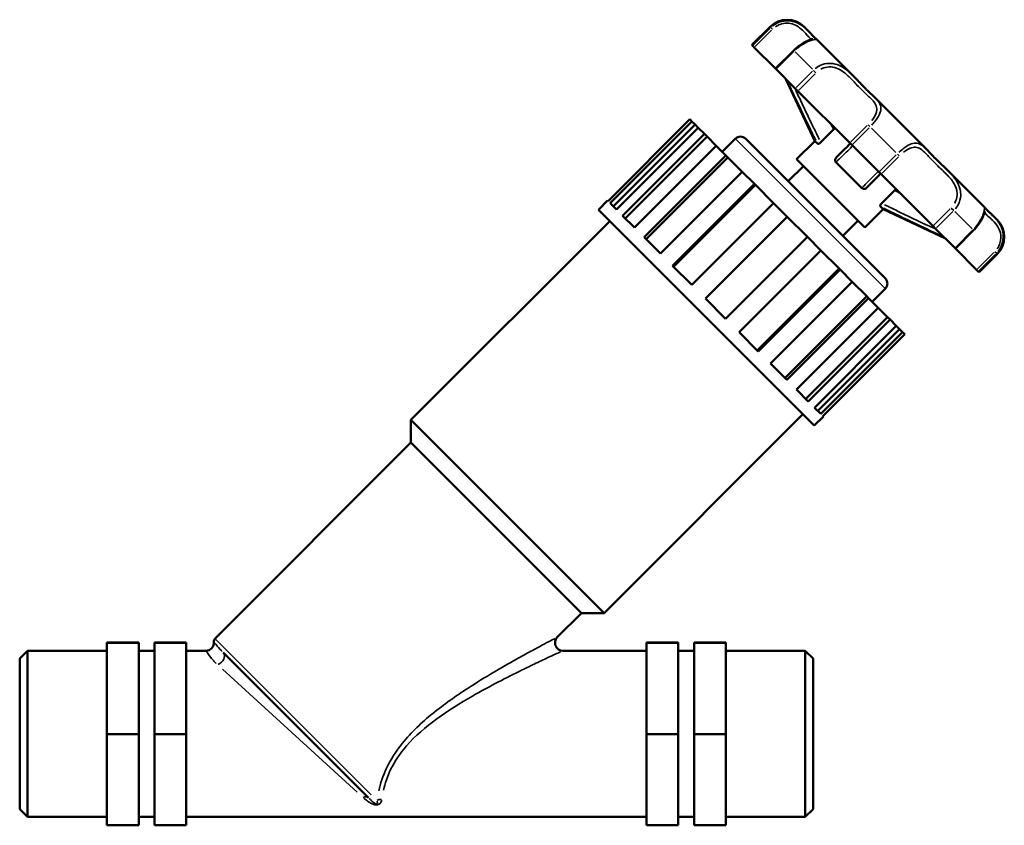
# Model space of a CAD drawing. Header units: millimetres. Extents: x 0 to 1004, y 0 to 1098.
# Tile 3 of 8: x 346 to 594, y 250 to 453. Entities that reach past the tile are written whole.
import ezdxf

# ---------------------------------------------------------------- set-up
doc = ezdxf.new("R2010")
doc.units = ezdxf.units.MM
doc.layers.add('Visible (ISO)', color=7, linetype='Continuous', lineweight=50)
doc.layers.add('Visible Narrow (ISO)', color=7, linetype='Continuous', lineweight=35)

msp = doc.modelspace()

# ---------------------------------------------------------------- linework, layer by layer
at = {"layer": 'Visible (ISO)'}
for p, q in [((530.714, 446.375), (535.296, 450.957)), ((544.76, 450.085), (543.888, 450.957)), ((556.2, 438.645), (547.068, 447.777)), ((530.92, 446.169), (530.714, 446.375)), ((531.326, 445.763), (530.92, 446.169)), ((536.689, 440.4), (531.326, 445.763)), ((541.271, 444.982), (536.689, 440.4)), ((536.825, 440.264), (536.689, 440.4)), ((541.67, 435.419), (536.825, 440.264)), ((546.591, 422.159), (539.306, 437.784)), ((542.325, 434.764), (541.67, 435.419)), ((555.406, 421.683), (542.325, 434.764)), ((574.687, 420.157), (561.772, 433.072)), ((515.071, 427.629), (494.452, 407.01)), ((494.991, 406.471), (515.61, 427.09)), ((515.61, 427.09), (515.071, 427.629)), ((515.61, 427.09), (516.39, 426.31)), ((516.39, 426.31), (495.771, 405.691)), ((517.183, 425.517), (496.564, 404.898)), ((517.183, 425.517), (516.39, 426.31)), ((518.748, 423.952), (517.183, 425.517)), ((548.068, 421.845), (551.295, 425.073)), ((498.129, 403.333), (518.748, 423.952)), ((519.411, 423.289), (498.792, 402.67)), ((518.748, 423.952), (519.411, 423.289)), ((521.74, 420.96), (519.411, 423.289)), ((523.257, 419.444), (526.566, 422.753)), ((529.112, 422.753), (564.368, 387.497)), ((542.009, 417.577), (546.591, 422.159)), ((547.236, 421.515), (546.591, 422.159)), ((521.74, 420.96), (501.121, 400.341)), ((524.177, 418.523), (521.74, 420.96)), ((555.925, 421.164), (555.406, 421.683)), ((562.779, 414.31), (555.925, 421.164)), ((503.558, 397.904), (524.177, 418.523)), ((524.659, 418.041), (504.04, 397.422)), ((524.177, 418.523), (524.659, 418.041)), ((528.296, 414.404), (524.659, 418.041)), ((559.192, 400.394), (542.009, 417.577)), ((539.867, 411.998), (543.728, 415.859)), ((558.447, 410.303), (551.918, 416.832)), ((589.392, 405.453), (580.26, 414.585)), ((528.296, 414.404), (507.677, 393.785)), ((531.366, 411.334), (528.296, 414.404)), ((563.298, 413.792), (562.779, 414.31)), ((576.379, 400.71), (563.298, 413.792)), ((510.747, 390.715), (531.366, 411.334)), ((531.62, 411.081), (511.001, 390.461)), ((531.366, 411.334), (531.62, 411.081)), ((536.208, 406.492), (531.62, 411.081)), ((563.46, 406.453), (566.688, 409.681)), ((492.041, 404.838), (494.332, 407.129)), ((494.332, 407.129), (494.452, 407.01)), ((546.453, 350.426), (492.041, 404.838)), ((494.991, 406.471), (496.564, 404.898)), ((536.208, 406.492), (515.589, 385.873)), ((539.612, 403.088), (536.208, 406.492)), ((559.192, 400.394), (563.774, 404.976)), ((563.774, 404.976), (563.13, 405.621)), ((563.774, 404.976), (579.398, 397.691)), ((498.129, 403.333), (501.121, 400.341)), ((518.993, 382.469), (539.612, 403.088)), ((544.703, 397.997), (539.612, 403.088)), ((553.613, 398.252), (557.474, 402.113)), ((592.572, 402.273), (591.7, 403.145)), ((444.789, 351.858), (494.905, 401.975)), ((577.034, 400.055), (576.379, 400.71)), ((581.879, 395.21), (577.034, 400.055)), ((582.015, 395.074), (586.597, 399.656)), ((503.558, 397.904), (507.677, 393.785)), ((544.703, 397.997), (524.084, 377.378)), ((548.107, 394.593), (544.703, 397.997)), ((582.015, 395.074), (581.879, 395.21)), ((587.378, 389.711), (582.015, 395.074)), ((527.488, 373.974), (548.107, 394.593)), ((552.695, 390.005), (548.107, 394.593)), ((587.99, 389.099), (592.572, 393.681)), ((510.747, 390.715), (515.589, 385.873)), ((552.695, 390.005), (532.076, 369.386)), ((552.949, 389.751), (532.33, 369.132)), ((552.695, 390.005), (552.949, 389.751)), ((556.019, 386.681), (552.949, 389.751)), ((587.784, 389.305), (587.378, 389.711)), ((587.99, 389.099), (587.784, 389.305)), ((535.4, 366.062), (556.019, 386.681)), ((559.656, 383.044), (556.019, 386.681)), ((561.059, 381.642), (564.368, 384.951)), ((518.993, 382.469), (524.084, 377.378)), ((559.656, 383.044), (539.037, 362.425)), ((560.138, 382.562), (539.519, 361.943)), ((559.656, 383.044), (560.138, 382.562)), ((562.575, 380.125), (560.138, 382.562)), ((541.956, 359.506), (562.575, 380.125)), ((564.904, 377.796), (562.575, 380.125)), ((564.904, 377.796), (544.285, 357.177)), ((564.904, 377.796), (565.567, 377.133)), ((565.567, 377.133), (544.948, 356.514)), ((546.513, 354.949), (567.132, 375.568)), ((567.132, 375.568), (565.567, 377.133)), ((567.925, 374.775), (567.132, 375.568)), ((527.488, 373.974), (532.33, 369.132)), ((567.925, 374.775), (547.306, 354.156)), ((568.705, 373.995), (548.086, 353.376)), ((548.625, 352.837), (569.244, 373.456)), ((567.925, 374.775), (568.705, 373.995)), ((569.244, 373.456), (568.705, 373.995)), ((535.4, 366.062), (539.519, 361.943)), ((541.956, 359.506), (544.948, 356.514)), ((546.513, 354.949), (548.086, 353.376)), ((493.473, 303.174), (543.59, 353.29)), ((546.453, 350.426), (548.744, 352.718)), ((548.625, 352.837), (548.744, 352.718)), ((493.473, 303.174), (444.789, 351.858)), ((444.789, 346.131), (444.789, 351.858)), ((395.38, 296.722), (444.789, 346.131)), ((487.746, 303.174), (444.789, 346.131)), ((481.677, 297.105), (487.746, 303.174)), ((487.746, 303.174), (493.473, 303.174)), ((368.151, 295.785), (376.151, 295.785)), ((368.151, 295.687), (368.151, 295.785)), ((368.151, 295.687), (376.151, 295.687)), ((368.151, 272.638), (368.151, 295.687)), ((376.151, 295.687), (376.151, 295.785)), ((376.151, 272.638), (376.151, 295.687)), ((380.151, 295.785), (380.151, 295.687)), ((380.151, 295.785), (388.151, 295.785)), ((380.151, 295.687), (380.151, 272.638)), ((380.151, 295.687), (388.151, 295.687)), ((388.151, 295.785), (388.151, 295.687)), ((388.151, 295.687), (388.151, 272.638)), ((512.151, 295.785), (504.151, 295.785)), ((504.151, 295.785), (504.151, 295.687)), ((512.151, 295.687), (504.151, 295.687)), ((504.151, 295.687), (504.151, 272.638)), ((512.151, 295.687), (512.151, 295.785)), ((512.151, 272.638), (512.151, 295.687)), ((516.151, 295.785), (516.151, 295.687)), ((524.151, 295.785), (516.151, 295.785)), ((516.151, 295.687), (516.151, 272.638)), ((524.151, 295.687), (516.151, 295.687)), ((524.151, 295.687), (524.151, 295.785)), ((524.151, 272.638), (524.151, 295.687)), ((346.151, 291.691), (348.151, 293.691)), ((348.151, 293.691), (348.151, 251.781)), ((348.151, 293.691), (368.151, 293.691)), ((376.151, 293.691), (380.151, 293.691)), ((388.151, 293.691), (393.105, 293.691)), ((434.103, 256.585), (397.428, 293.259)), ((483.091, 293.691), (504.151, 293.691)), ((512.151, 293.691), (516.151, 293.691)), ((524.151, 293.691), (544.151, 293.691)), ((544.151, 251.781), (544.151, 293.691)), ((546.151, 291.691), (544.151, 293.691)), ((346.151, 253.781), (346.151, 291.691)), ((546.151, 291.691), (546.151, 253.781)), ((368.151, 272.638), (376.151, 272.638)), ((368.151, 249.687), (368.151, 272.638)), ((376.151, 249.687), (376.151, 272.638)), ((380.151, 272.638), (380.151, 249.687)), ((380.151, 272.638), (388.151, 272.638)), ((388.151, 272.638), (388.151, 249.687)), ((512.151, 272.638), (504.151, 272.638)), ((504.151, 272.638), (504.151, 249.687)), ((512.151, 249.687), (512.151, 272.638)), ((516.151, 272.638), (516.151, 249.687)), ((524.151, 272.638), (516.151, 272.638)), ((524.151, 249.687), (524.151, 272.638)), ((346.151, 253.781), (348.151, 251.781)), ((546.151, 253.781), (544.151, 251.781)), ((348.151, 251.781), (368.151, 251.781)), ((376.151, 251.781), (380.151, 251.781)), ((388.151, 251.781), (504.151, 251.781)), ((512.151, 251.781), (516.151, 251.781)), ((524.151, 251.781), (544.151, 251.781)), ((368.151, 249.687), (376.151, 249.687)), ((380.151, 249.687), (388.151, 249.687)), ((512.151, 249.687), (504.151, 249.687)), ((524.151, 249.687), (516.151, 249.687))]:
    msp.add_line(p, q, dxfattribs=at)
for centre, radius, start, end in [((539.592, 446.661), 6.075, 45, 135), ((527.839, 421.48), 1.8, 45, 135), ((588.276, 397.977), 6.075, 315, 45), ((563.095, 386.224), 1.8, 315, 45), ((393.105, 295.691), 2, 270, 6.18791), ((396.087, 296.015), 1, 135, 186.18791), ((483.091, 295.691), 2, 135, 270)]:
    msp.add_arc(centre, radius, start, end, dxfattribs=at)
for points, knots in [([(544.76, 450.085), (545.037, 449.807), (545.277, 449.544), (545.701, 449.074), (545.885, 448.867), (546.209, 448.522), (546.348, 448.383), (546.585, 448.166), (546.682, 448.088), (546.853, 447.956), (546.907, 447.938), (547.068, 447.777)], [1.03642595, 1.03642595, 1.03642595, 1.03642595, 1.20957664, 1.20957664, 1.38272734, 1.38272734, 1.55587804, 1.55587804, 1.72902874, 1.72902874, 1.90217943, 1.90217943, 1.90217943, 1.90217943]), ([(546.044, 447.857), (546.044, 447.857), (546.042, 447.856), (546.02, 447.848), (545.957, 447.828), (545.714, 447.752), (545.478, 447.679), (544.865, 447.443), (544.478, 447.275), (543.65, 446.836), (543.218, 446.574), (542.353, 445.956), (541.921, 445.604), (541.431, 445.141), (541.35, 445.062), (541.271, 444.982)], [2.13521319, 2.13521319, 2.13521319, 2.13521319, 2.15257386, 2.15257386, 2.2482304, 2.2482304, 2.41566042, 2.41566042, 2.59106057, 2.59106057, 2.75110324, 2.75110324, 2.90733136, 2.90733136, 2.93860687, 2.93860687, 2.93860687, 2.93860687]), ([(556.2, 438.645), (556.618, 438.227), (557.016, 437.806), (557.792, 436.985), (558.17, 436.583), (558.918, 435.812), (559.288, 435.442), (560.021, 434.732), (560.384, 434.392), (561.095, 433.727), (561.442, 433.403), (561.772, 433.072)], [1.0364185, 1.0364185, 1.0364185, 1.0364185, 1.20956616, 1.20956616, 1.38271382, 1.38271382, 1.55586148, 1.55586148, 1.72900914, 1.72900914, 1.90215679, 1.90215679, 1.90215679, 1.90215679]), ([(551.612, 425.478), (551.596, 425.452), (551.58, 425.426), (551.525, 425.343), (551.483, 425.286), (551.393, 425.176), (551.346, 425.123), (551.295, 425.073)], [0.117492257, 0.117492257, 0.117492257, 0.117492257, 0.127624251, 0.127624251, 0.149652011, 0.149652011, 0.170981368, 0.170981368, 0.170981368, 0.170981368]), ([(548.068, 421.845), (547.99, 421.767), (547.906, 421.696), (547.741, 421.583), (547.663, 421.54), (547.515, 421.481), (547.449, 421.466), (547.358, 421.463), (547.327, 421.467), (547.275, 421.484), (547.253, 421.497), (547.236, 421.515)], [0, 0, 0, 0, 0.03324292, 0.03324292, 0.06409163, 0.06409163, 0.09539621, 0.09539621, 0.11422648, 0.11422648, 0.13348073, 0.13348073, 0.13348073, 0.13348073]), ([(555.534, 421.555), (555.199, 421.221), (554.865, 420.887), (554.076, 420.098), (553.622, 419.644), (553.173, 419.194), (552.928, 418.95), (552.685, 418.707), (552.277, 418.298), (552.11, 418.132), (551.946, 417.967)], [0.4173758, 0.4173758, 0.4173758, 0.4173758, 0.8381647, 0.8381647, 1.4149949, 1.4149949, 1.4149949, 1.7289167, 1.7289167, 1.9477447, 1.9477447, 1.9477447, 1.9477447]), ([(574.687, 420.157), (575.017, 419.827), (575.342, 419.48), (576.007, 418.769), (576.347, 418.406), (577.057, 417.673), (577.427, 417.303), (578.198, 416.555), (578.599, 416.177), (579.421, 415.401), (579.842, 415.003), (580.26, 414.585)], [1.03641849, 1.03641849, 1.03641849, 1.03641849, 1.20956615, 1.20956615, 1.3827138, 1.3827138, 1.55586146, 1.55586146, 1.72900912, 1.72900912, 1.90215678, 1.90215678, 1.90215678, 1.90215678]), ([(551.918, 416.832), (551.837, 416.913), (551.774, 417.009), (551.698, 417.211), (551.682, 417.313), (551.693, 417.515), (551.718, 417.612), (551.805, 417.802), (551.869, 417.891), (551.946, 417.967)], [0, 0, 0, 0, 0.03707677, 0.03707677, 0.06997153, 0.06997153, 0.10100587, 0.10100587, 0.13370239, 0.13370239, 0.13370239, 0.13370239]), ([(559.582, 410.331), (559.748, 410.496), (559.915, 410.663), (560.324, 411.073), (560.568, 411.316), (560.813, 411.562), (561.273, 412.021), (561.738, 412.486), (562.525, 413.274), (562.848, 413.596), (563.17, 413.919)], [0.0950927, 0.0950927, 0.0950927, 0.0950927, 0.3147829, 0.3147829, 0.6295657, 0.6295657, 0.6295657, 1.2194362, 1.2194362, 1.6254616, 1.6254616, 1.6254616, 1.6254616]), ([(559.582, 410.331), (559.504, 410.252), (559.414, 410.188), (559.222, 410.101), (559.126, 410.077), (558.929, 410.068), (558.832, 410.082), (558.686, 410.135), (558.634, 410.161), (558.535, 410.224), (558.489, 410.261), (558.447, 410.303)], [0, 0, 0, 0, 0.03324291, 0.03324291, 0.06409169, 0.06409169, 0.09539619, 0.09539619, 0.11422653, 0.11422653, 0.13348073, 0.13348073, 0.13348073, 0.13348073]), ([(566.688, 409.681), (566.773, 409.765), (566.864, 409.842), (567.002, 409.94), (567.048, 409.97), (567.093, 409.997)], [0, 0, 0, 0, 0.036010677, 0.036010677, 0.053530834, 0.053530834, 0.053530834, 0.053530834]), ([(563.13, 405.621), (563.096, 405.654), (563.078, 405.704), (563.08, 405.83), (563.095, 405.9), (563.157, 406.052), (563.2, 406.13), (563.314, 406.294), (563.383, 406.376), (563.46, 406.453)], [0, 0, 0, 0, 0.03707679, 0.03707679, 0.06997155, 0.06997155, 0.10100589, 0.10100589, 0.13370239, 0.13370239, 0.13370239, 0.13370239]), ([(589.392, 405.453), (589.454, 405.391), (589.486, 405.349), (589.591, 405.215), (589.641, 405.144), (589.797, 404.952), (589.897, 404.839), (590.161, 404.57), (590.326, 404.414), (590.722, 404.054), (590.953, 403.851), (591.364, 403.471), (591.529, 403.315), (591.7, 403.145)], [1.03642594, 1.03642594, 1.03642594, 1.03642594, 1.10329242, 1.10329242, 1.27644311, 1.27644311, 1.44959381, 1.44959381, 1.6227445, 1.6227445, 1.79589519, 1.79589519, 1.90217941, 1.90217941, 1.90217941, 1.90217941]), ([(586.597, 399.656), (586.996, 400.054), (587.365, 400.481), (588.012, 401.337), (588.289, 401.766), (588.745, 402.572), (588.924, 402.946), (589.204, 403.61), (589.3, 403.891), (589.4, 404.202), (589.426, 404.289), (589.46, 404.397), (589.471, 404.429), (589.472, 404.429), (589.472, 404.429), (589.472, 404.429)], [0, 0, 0, 0, 0.15635988, 0.15635988, 0.31251519, 0.31251519, 0.47100586, 0.47100586, 0.64085682, 0.64085682, 0.73025091, 0.73025091, 0.80282138, 0.80282138, 0.8033715, 0.8033715, 0.8033715, 0.8033715])]:
    msp.add_open_spline(points, degree=3, knots=knots, dxfattribs=at)
for points in [[(546.199, 448.536), (546.122, 448.614), (546.04, 448.701), (545.952, 448.797)], [(591.7, 403.145), (591.478, 403.367), (591.265, 403.564), (591.069, 403.743)]]:
    msp.add_open_spline(points, degree=3, dxfattribs=at)
at = {"layer": 'Visible Narrow (ISO)'}
for p, q in [((535.273, 450.522), (531.149, 446.398)), ((531.555, 445.992), (535.679, 450.116)), ((535.482, 450.771), (535.297, 450.956)), ((535.507, 450.746), (535.876, 450.377)), ((537.054, 440.494), (541.178, 444.617)), ((541.394, 444.859), (541.271, 444.982)), ((545.984, 440.27), (541.62, 444.633)), ((546.023, 439.772), (541.9, 435.648)), ((546.28, 439.973), (546.875, 439.378)), ((542.554, 434.993), (546.678, 439.117)), ((559.759, 426.036), (555.636, 421.912)), ((556.155, 421.393), (560.278, 425.517)), ((560.473, 425.78), (560.002, 426.251)), ((567.019, 419.234), (560.849, 425.404)), ((564.135, 385.184), (526.799, 422.52)), ((567.132, 418.663), (563.008, 414.54)), ((563.527, 414.021), (567.65, 418.144)), ((567.395, 418.858), (567.866, 418.387)), ((580.732, 405.063), (576.608, 400.939)), ((581.588, 404.665), (580.993, 405.26)), ((577.263, 400.285), (581.387, 404.408)), ((586.248, 400.005), (581.885, 404.369)), ((586.474, 399.779), (586.597, 399.656)), ((586.232, 399.563), (582.109, 395.439)), ((591.731, 394.064), (587.607, 389.94)), ((588.013, 389.534), (592.137, 393.658)), ((592.361, 393.892), (591.992, 394.261)), ((592.571, 393.682), (592.386, 393.867)), ((395.574, 296.528), (434.751, 257.351)), ((431.244, 258.019), (397.274, 289.03))]:
    msp.add_line(p, q, dxfattribs=at)
for centre, major_axis, ratio, start_param, end_param in [((396.014, 291.845), (1.414, 1.414), 0.7281402, 4.1930336, 6.1731773), ((432.689, 255.171), (1.414, 1.414), 0.6434245, 0.0499529, 0.9491046), ((437.455, 254.647), (1.985, -0.242), 0.7858368, 1.7007548, 2.3234295)]:
    msp.add_ellipse(centre, major_axis=major_axis, ratio=ratio, start_param=start_param, end_param=end_param, dxfattribs=at)
for points, knots in [([(544.492, 450.346), (544.258, 450.565), (544.001, 450.787), (543.223, 451.378), (542.642, 451.735), (541.333, 452.255), (540.615, 452.427), (539.178, 452.477), (538.471, 452.385), (537.271, 451.989), (536.767, 451.74), (536.186, 451.339), (536.068, 451.251), (535.954, 451.158)], [-0.98460465, -0.98460465, -0.98460465, -0.98460465, -0.85435377, -0.85435377, -0.6291958, -0.6291958, -0.41890769, -0.41890769, -0.23272649, -0.23272649, -0.08951019, -0.08951019, -0.0518213, -0.0518213, -0.0518213, -0.0518213]), ([(536.635, 450.95), (537.011, 451.21), (537.42, 451.417), (538.407, 451.767), (538.996, 451.859), (540.188, 451.847), (540.783, 451.719), (541.866, 451.308), (542.346, 451.018), (543.322, 450.283), (543.759, 449.822), (544.362, 449.158), (544.569, 448.921), (545.103, 448.342), (545.391, 448.086), (545.631, 447.904), (545.669, 447.876), (545.702, 447.852)], [0.0948231, 0.0948231, 0.0948231, 0.0948231, 0.2327265, 0.2327265, 0.4189077, 0.4189077, 0.6291958, 0.6291958, 0.8543538, 0.8543538, 1.1643932, 1.1643932, 1.3612359, 1.3612359, 1.7239135, 1.7239135, 1.8016395, 1.8016395, 1.8016395, 1.8016395]), ([(541.847, 445.264), (542.424, 445.784), (543.04, 446.237), (544.477, 447.103), (545.252, 447.408), (546.532, 447.771), (546.903, 447.758), (547.049, 447.763), (547.064, 447.764), (547.07, 447.768)], [-2.8867855, -2.8867855, -2.8867855, -2.8867855, -2.68719707, -2.68719707, -2.40042378, -2.40042378, -2.03358495, -2.03358495, -1.95400081, -1.95400081, -1.95400081, -1.95400081]), ([(555.817, 439.021), (555.492, 439.331), (555.155, 439.634), (554.183, 440.419), (553.511, 440.868), (552.088, 441.503), (551.343, 441.702), (549.891, 441.767), (549.191, 441.668), (548.007, 441.256), (547.51, 440.999), (546.934, 440.592), (546.817, 440.503), (546.703, 440.409)], [-0.98459758, -0.98459758, -0.98459758, -0.98459758, -0.85482272, -0.85482272, -0.6294984, -0.6294984, -0.41924573, -0.41924573, -0.23291429, -0.23291429, -0.08958242, -0.08958242, -0.05182093, -0.05182093, -0.05182093, -0.05182093]), ([(548.07, 440.226), (548.317, 440.363), (548.574, 440.479), (549.406, 440.77), (550.002, 440.856), (551.241, 440.797), (551.88, 440.623), (553.113, 440.063), (553.7, 439.665), (554.958, 438.639), (555.603, 437.98), (556.951, 436.56), (557.653, 435.802), (559.053, 434.414), (559.75, 433.785), (561.011, 432.581), (561.571, 432.002), (562.146, 430.901), (562.263, 430.404), (562.167, 429.583), (562.092, 429.3), (561.761, 428.478), (561.407, 427.914), (560.959, 427.349), (560.957, 427.345), (560.954, 427.342)], [0.1469292, 0.1469292, 0.1469292, 0.1469292, 0.2329143, 0.2329143, 0.4192457, 0.4192457, 0.6294984, 0.6294984, 0.8548227, 0.8548227, 1.1482332, 1.1482332, 1.4902181, 1.4902181, 1.8344109, 1.8344109, 2.1859219, 2.1859219, 2.440403, 2.440403, 2.5651704, 2.5651704, 2.7902521, 2.7902521, 2.7916544, 2.7916544, 2.7916544, 2.7916544]), ([(539.944, 436.722), (540.858, 434.783), (541.775, 432.845), (543.447, 429.328), (544.202, 427.748), (544.962, 426.17), (545.428, 425.203), (545.896, 424.236), (546.526, 422.951), (546.683, 422.631), (546.841, 422.312)], [-2.1095431, -2.1095431, -2.1095431, -2.1095431, -1.4667098, -1.4667098, -0.941805, -0.941805, -0.941805, -0.62018, -0.62018, -0.5134747, -0.5134747, -0.5134747, -0.5134747]), ([(547.729, 422.531), (547.542, 422.908), (547.357, 423.286), (546.701, 424.627), (546.234, 425.592), (545.769, 426.558), (545.011, 428.135), (544.257, 429.714), (542.927, 432.512), (542.35, 433.731), (541.774, 434.95)], [0.4939558, 0.4939558, 0.4939558, 0.4939558, 0.62018, 0.62018, 0.941805, 0.941805, 0.941805, 1.4667098, 1.4667098, 1.8712878, 1.8712878, 1.8712878, 1.8712878]), ([(560.93, 426.182), (561.186, 426.456), (561.431, 426.736), (562.188, 427.666), (562.618, 428.315), (563.038, 429.247), (563.14, 429.565), (563.302, 430.481), (563.205, 431.023), (562.754, 431.97), (562.429, 432.385), (562.042, 432.796)], [-2.88676221, -2.88676221, -2.88676221, -2.88676221, -2.79025205, -2.79025205, -2.56517044, -2.56517044, -2.44040302, -2.44040302, -2.18592193, -2.18592193, -1.95397813, -1.95397813, -1.95397813, -1.95397813]), ([(552.124, 417.028), (552.22, 417.119), (552.315, 417.211), (552.657, 417.539), (552.904, 417.778), (553.152, 418.019), (553.607, 418.462), (554.066, 418.912), (554.99, 419.822), (555.456, 420.282), (555.922, 420.743)], [-1.8517073, -1.8517073, -1.8517073, -1.8517073, -1.7289167, -1.7289167, -1.4149949, -1.4149949, -1.4149949, -0.8381647, -0.8381647, -0.255639, -0.255639, -0.255639, -0.255639]), ([(574.411, 420.426), (574.181, 420.642), (573.949, 420.839), (573.298, 421.304), (572.863, 421.516), (571.928, 421.663), (571.432, 421.612), (570.41, 421.248), (569.894, 420.965), (568.952, 420.311), (568.533, 419.976), (568.012, 419.514), (567.904, 419.415), (567.797, 419.315)], [-0.98459756, -0.98459756, -0.98459756, -0.98459756, -0.85482374, -0.85482374, -0.62949905, -0.62949905, -0.41924646, -0.41924646, -0.2329147, -0.2329147, -0.08958258, -0.08958258, -0.05182092, -0.05182092, -0.05182092, -0.05182092]), ([(568.957, 419.339), (569.171, 419.509), (569.387, 419.667), (570.062, 420.114), (570.515, 420.342), (571.421, 420.617), (571.867, 420.636), (572.724, 420.452), (573.13, 420.235), (574.032, 419.565), (574.52, 419.063), (575.634, 417.877), (576.275, 417.18), (577.691, 415.775), (578.465, 415.069), (580.016, 413.575), (580.795, 412.778), (581.844, 411.204), (582.19, 410.478), (582.428, 409.323), (582.461, 408.932), (582.411, 407.831), (582.206, 407.116), (581.846, 406.463), (581.843, 406.459), (581.841, 406.455)], [0.1469292, 0.1469292, 0.1469292, 0.1469292, 0.2329147, 0.2329147, 0.4192465, 0.4192465, 0.629499, 0.629499, 0.8548237, 0.8548237, 1.1482018, 1.1482018, 1.4900703, 1.4900703, 1.8341355, 1.8341355, 2.1856164, 2.1856164, 2.4401892, 2.4401892, 2.5649098, 2.5649098, 2.7901619, 2.7901619, 2.7916543, 2.7916543, 2.7916543, 2.7916543]), ([(562.358, 414.307), (561.908, 413.853), (561.46, 413.399), (560.551, 412.476), (560.091, 412.007), (559.638, 411.541), (559.396, 411.292), (559.156, 411.044), (558.827, 410.702), (558.735, 410.605), (558.643, 410.509)], [-1.7871983, -1.7871983, -1.7871983, -1.7871983, -1.2194362, -1.2194362, -0.6295657, -0.6295657, -0.6295657, -0.3147829, -0.3147829, -0.1911301, -0.1911301, -0.1911301, -0.1911301]), ([(582.024, 405.088), (582.263, 405.38), (582.475, 405.692), (583.074, 406.783), (583.312, 407.624), (583.372, 408.915), (583.335, 409.373), (583.064, 410.72), (582.67, 411.559), (581.723, 413.001), (581.192, 413.622), (580.636, 414.202)], [-2.88676215, -2.88676215, -2.88676215, -2.88676215, -2.79016192, -2.79016192, -2.56490985, -2.56490985, -2.44018921, -2.44018921, -2.18561639, -2.18561639, -1.95397811, -1.95397811, -1.95397811, -1.95397811]), ([(563.926, 405.226), (564.242, 405.07), (564.559, 404.915), (565.833, 404.29), (566.792, 403.825), (567.752, 403.363), (570.801, 401.893), (573.857, 400.445), (577.388, 398.776), (577.862, 398.552), (578.337, 398.329)], [-2.1538413, -2.1538413, -2.1538413, -2.1538413, -2.0484297, -2.0484297, -1.729119, -1.729119, -1.729119, -0.7150136, -0.7150136, -0.557773, -0.557773, -0.557773, -0.557773]), ([(576.565, 400.159), (573.753, 401.488), (570.943, 402.821), (568.141, 404.17), (567.182, 404.632), (566.224, 405.096), (564.893, 405.746), (564.52, 405.929), (564.146, 406.114)], [0.7960283, 0.7960283, 0.7960283, 0.7960283, 1.729119, 1.729119, 1.729119, 2.0484297, 2.0484297, 2.1733603, 2.1733603, 2.1733603, 2.1733603]), ([(589.383, 405.455), (589.377, 405.446), (589.377, 405.411), (589.372, 405.228), (589.364, 405.014), (589.234, 404.355), (589.118, 403.924), (588.718, 402.937), (588.453, 402.403), (587.838, 401.422), (587.522, 400.985), (587.074, 400.451), (586.978, 400.341), (586.88, 400.232)], [-0.98460464, -0.98460464, -0.98460464, -0.98460464, -0.8543541, -0.8543541, -0.62919602, -0.62919602, -0.41890793, -0.41890793, -0.23272663, -0.23272663, -0.08951024, -0.08951024, -0.0518213, -0.0518213, -0.0518213, -0.0518213]), ([(589.467, 404.087), (589.475, 404.075), (589.484, 404.063), (589.562, 403.958), (589.656, 403.835), (590.02, 403.424), (590.383, 403.094), (591.225, 402.34), (591.677, 401.933), (592.628, 400.788), (593.126, 399.984), (593.525, 398.187), (593.514, 397.277), (593.087, 395.916), (592.858, 395.448), (592.564, 395.02)], [1.1369604, 1.1369604, 1.1369604, 1.1369604, 1.1643808, 1.1643808, 1.361206, 1.361206, 1.7238645, 1.7238645, 2.0335351, 2.0335351, 2.4003715, 2.4003715, 2.6871586, 2.6871586, 2.8437834, 2.8437834, 2.8437834, 2.8437834]), ([(592.772, 394.339), (593.262, 394.946), (593.627, 395.651), (594.144, 397.436), (594.127, 398.533), (593.599, 400.704), (592.983, 401.678), (592.229, 402.583), (592.094, 402.734), (591.961, 402.877)], [-2.88678548, -2.88678548, -2.88678548, -2.88678548, -2.68715857, -2.68715857, -2.40037148, -2.40037148, -2.03353509, -2.03353509, -1.95400078, -1.95400078, -1.95400078, -1.95400078]), ([(397.188, 293.503), (397.016, 293.679), (396.856, 293.848), (396.1, 294.665), (395.683, 295.172), (395.229, 295.732), (395.122, 295.868), (395.098, 295.9)], [-2.7168885, -2.7168885, -2.7168885, -2.7168885, -2.5625513, -2.5625513, -1.932006, -1.932006, -1.462845, -1.462845, -1.462845, -1.462845]), ([(481.08, 296.793), (480.886, 296.691), (480.65, 296.567), (479.817, 296.128), (479.111, 295.755), (477.321, 294.802), (476.186, 294.193), (473.832, 292.912), (472.614, 292.241), (469.522, 290.512), (467.61, 289.419), (463.524, 287.002), (461.343, 285.666), (456.152, 282.297), (453.137, 280.198), (447.504, 275.63), (444.862, 273.166), (441.025, 268.412), (439.655, 266.253), (437.698, 262.108), (437.07, 260.14), (436.663, 258.411)], [7.9771534, 7.9771534, 7.9771534, 7.9771534, 8.169547, 8.169547, 8.5702358, 8.5702358, 9.0826049, 9.0826049, 9.5778035, 9.5778035, 10.3075683, 10.3075683, 11.1168798, 11.1168798, 12.2381156, 12.2381156, 13.3082025, 13.3082025, 14.0844327, 14.0844327, 14.8144111, 14.8144111, 14.8144111, 14.8144111]), ([(393.11, 293.681), (393.136, 293.637), (393.254, 293.448), (393.778, 292.68), (394.27, 291.986), (395.249, 290.925), (395.459, 290.708), (395.69, 290.485)], [1.462845, 1.462845, 1.462845, 1.462845, 1.932006, 1.932006, 2.5625513, 2.5625513, 2.7168885, 2.7168885, 2.7168885, 2.7168885]), ([(437.869, 258.558), (438.233, 260.176), (438.817, 262.013), (440.701, 265.863), (442.046, 267.857), (445.853, 272.224), (448.5, 274.469), (454.168, 278.606), (457.214, 280.495), (462.465, 283.515), (464.673, 284.71), (468.814, 286.866), (470.753, 287.839), (473.89, 289.377), (475.126, 289.973), (477.516, 291.11), (478.668, 291.65), (480.485, 292.495), (481.202, 292.826), (482.048, 293.214), (482.288, 293.324), (482.485, 293.414)], [-14.8144111, -14.8144111, -14.8144111, -14.8144111, -14.0844327, -14.0844327, -13.3082025, -13.3082025, -12.2381156, -12.2381156, -11.1168798, -11.1168798, -10.3075683, -10.3075683, -9.5778035, -9.5778035, -9.0826049, -9.0826049, -8.5702358, -8.5702358, -8.169547, -8.169547, -7.9771534, -7.9771534, -7.9771534, -7.9771534]), ([(432.914, 256.5), (432.964, 256.456), (433.015, 256.412), (433.377, 256.104), (433.698, 255.856), (434.28, 255.471), (434.525, 255.325), (434.944, 255.121), (435.101, 255.053), (435.512, 254.911), (435.789, 254.841), (436.241, 254.841), (436.396, 254.864), (436.737, 254.97), (436.886, 255.075), (437.187, 255.371), (437.29, 255.581), (437.382, 255.864), (437.4, 255.929), (437.415, 255.995)], [-4.71732649, -4.71732649, -4.71732649, -4.71732649, -4.68978173, -4.68978173, -4.52250709, -4.52250709, -4.40989932, -4.40989932, -4.34728239, -4.34728239, -4.25848377, -4.25848377, -4.21165765, -4.21165765, -4.13622961, -4.13622961, -4.01208507, -4.01208507, -3.97569641, -3.97569641, -3.97569641, -3.97569641]), ([(436.235, 255.77), (436.249, 255.727), (436.262, 255.684), (436.312, 255.5), (436.337, 255.365), (436.314, 255.179), (436.291, 255.114), (436.196, 255.056), (436.145, 255.048), (435.974, 255.068), (435.846, 255.129), (435.641, 255.249), (435.558, 255.304), (435.327, 255.47), (435.181, 255.588), (434.817, 255.898), (434.6, 256.099), (434.342, 256.349), (434.305, 256.385), (434.268, 256.421)], [3.97569641, 3.97569641, 3.97569641, 3.97569641, 4.01208507, 4.01208507, 4.13622961, 4.13622961, 4.21165765, 4.21165765, 4.25848377, 4.25848377, 4.34728239, 4.34728239, 4.40989932, 4.40989932, 4.52250709, 4.52250709, 4.68978173, 4.68978173, 4.71732649, 4.71732649, 4.71732649, 4.71732649])]:
    msp.add_open_spline(points, degree=3, knots=knots, dxfattribs=at)
for points in [[(550.629, 426.424), (550.838, 425.997), (551.049, 425.57), (551.26, 425.144)], [(566.759, 409.645), (567.185, 409.434), (567.612, 409.223), (568.039, 409.014)]]:
    msp.add_open_spline(points, degree=3, dxfattribs=at)

doc.saveas('drawing.dxf')
